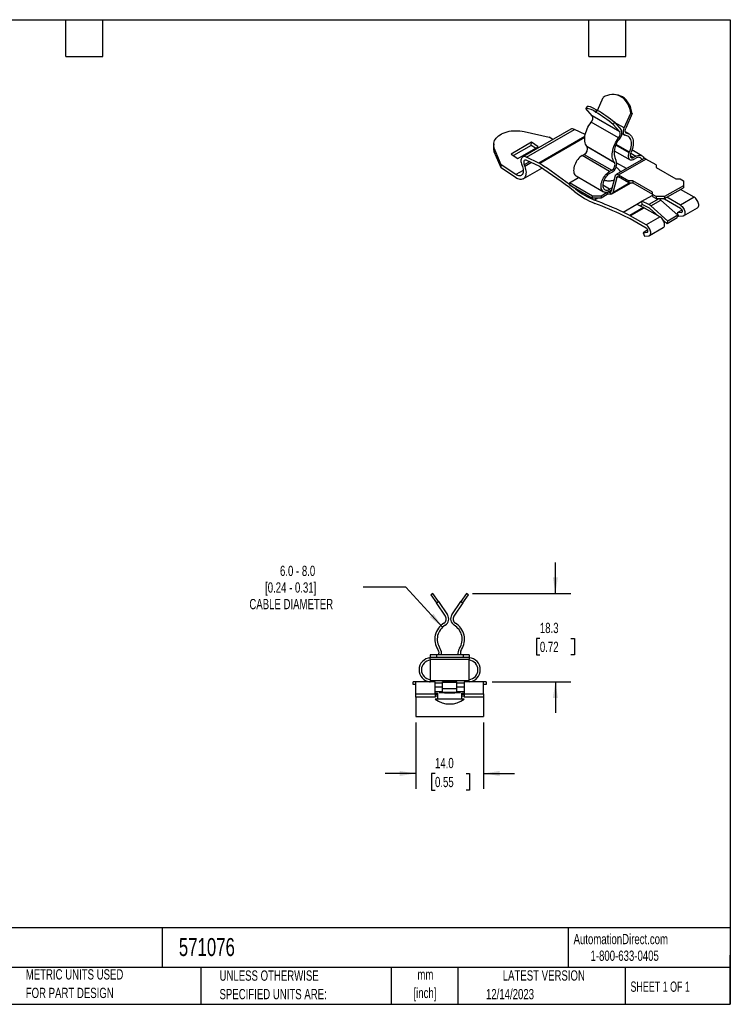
# Model space of a CAD drawing. Header units: millimetres. Extents: x 6 to 273, y 6 to 210.
# Tile 2 of 2: x 126 to 273, y 6 to 210. Entities that reach past the tile are written whole.
import ezdxf

# ---------------------------------------------------------------- set-up
doc = ezdxf.new("R2010")
doc.units = ezdxf.units.MM
doc.layers.add('DIMENSIONS', color=140, linetype='Continuous', lineweight=25)
doc.layers.add('TEXT', color=140, linetype='Continuous', lineweight=25)
doc.styles.add('SLDTEXTSTYLE0', font='TXT', dxfattribs={"width": 0.7})
doc.styles.add('SLDTEXTSTYLE1', font='TXT', dxfattribs={"width": 0.65})
doc.dimstyles.new('SLDDIMSTYLE2', dxfattribs={"dimtxt": 2.158008, "dimasz": 3.302, "dimexe": 0, "dimexo": 0.0625, "dimgap": 0.539502, "dimtad": 0, "dimtih": 1, "dimtoh": 1, "dimrnd": 1e-09, "dimzin": 4, "dimdsep": 46, "dimtxsty": 'SLDTEXTSTYLE0', "dimsah": 1, "dimcen": 0.09, "dimadec": 0, "dimazin": 1, "dimtfac": 1, "dimtmove": 0, "dimatfit": 0, "dimfxl": 0, "dimfrac": 2, "dimtolj": 1, "dimtzin": 12, "dimarcsym": 0})
doc.dimstyles.new('SLDDIMSTYLE3', dxfattribs={"dimtxt": 2.158008, "dimasz": 3.302, "dimexe": 0, "dimexo": 0.0625, "dimgap": 0.539502, "dimtad": 0, "dimtih": 1, "dimtoh": 1, "dimrnd": 1e-09, "dimzin": 12, "dimdsep": 46, "dimtxsty": 'SLDTEXTSTYLE0', "dimsah": 1, "dimcen": 0.09, "dimadec": 0, "dimazin": 3, "dimtfac": 1, "dimtmove": 0, "dimatfit": 0, "dimfxl": 0, "dimfrac": 2, "dimtolj": 1, "dimtzin": 12, "dimarcsym": 0})
doc.dimstyles.new('SLDDIMSTYLE4', dxfattribs={"dimtxt": 2.158008, "dimasz": 3.302, "dimexe": 0, "dimexo": 0.0625, "dimgap": 0.539502, "dimtad": 0, "dimtih": 1, "dimtoh": 1, "dimrnd": 1e-09, "dimzin": 12, "dimdsep": 46, "dimtxsty": 'SLDTEXTSTYLE0', "dimsah": 1, "dimcen": 0, "dimadec": 0, "dimazin": 3, "dimtfac": 1, "dimtofl": 0, "dimtmove": 0, "dimatfit": 3, "dimfxl": 0, "dimfrac": 2, "dimtolj": 1, "dimtzin": 12, "dimarcsym": 0})

# ---------------------------------------------------------------- blocks, each defined once
blk = doc.blocks.new('_D_2')
at = {"layer": 'DIMENSIONS'}
for p, q in [((208.12, 64.48), (208.12, 50.81)), ((222.12, 64.48), (222.12, 50.81)), ((208.12, 53.99), (201.77, 53.99)), ((212.09, 53.99), (211.36, 53.99)), ((211.36, 53.99), (211.36, 50.56)), ((218.5, 53.99), (219.22, 53.99)), ((219.22, 53.99), (219.22, 50.56)), ((222.12, 53.99), (228.47, 53.99)), ((211.36, 50.56), (212.09, 50.56)), ((219.22, 50.56), (218.5, 50.56))]:
    blk.add_line(p, q, dxfattribs=at)
for points in [[(208.12, 53.99), (204.82, 54.5), (204.82, 53.48)], [(222.12, 53.99), (225.42, 53.48), (225.42, 54.5)]]:
    blk.add_solid(points, dxfattribs=at)
at = {"layer": 'DIMENSIONS', "char_height": 2.117, "attachment_point": 1, "style": 'SLDTEXTSTYLE0'}
for s, insert in [('14.0', (212.09, 57.2)), ('0.55', (212.09, 53.29))]:
    blk.add_mtext(s, dxfattribs=dict(at, insert=insert))
blk = doc.blocks.new('_D_3')
at = {"layer": 'DIMENSIONS'}
for p, q in [((236.94, 91.16), (236.94, 97.51)), ((219.84, 91.16), (240.12, 91.16)), ((233.74, 81.87), (233.01, 81.87)), ((233.01, 81.87), (233.01, 78.44)), ((240.15, 81.87), (240.87, 81.87)), ((240.87, 81.87), (240.87, 78.44)), ((233.01, 78.44), (233.74, 78.44)), ((240.87, 78.44), (240.15, 78.44)), ((223.91, 72.88), (240.12, 72.88)), ((236.94, 72.88), (236.94, 66.53))]:
    blk.add_line(p, q, dxfattribs=at)
for points in [[(236.94, 91.16), (237.45, 94.46), (236.43, 94.46)], [(236.94, 72.88), (236.43, 69.58), (237.45, 69.58)]]:
    blk.add_solid(points, dxfattribs=at)
at = {"layer": 'DIMENSIONS', "char_height": 2.117, "attachment_point": 1, "style": 'SLDTEXTSTYLE0'}
for s, insert in [('18.3', (233.74, 85.08)), ('0.72', (233.74, 81.17))]:
    blk.add_mtext(s, dxfattribs=dict(at, insert=insert))
blk = doc.blocks.new('_D_4')
at = {"layer": 'DIMENSIONS'}
for p, q in [((206.05, 92.42), (197.25, 92.42)), ((213.64, 84.18), (206.05, 92.42))]:
    blk.add_line(p, q, dxfattribs=at)
blk.add_solid([(213.64, 84.18), (211.78, 86.95), (211.03, 86.26)], dxfattribs=at)
at = {"layer": 'DIMENSIONS', "attachment_point": 1, "style": 'SLDTEXTSTYLE0'}
for s, insert, char_height in [('6.0 - 8.0', (180.09, 96.86), 2.117), ('[0.24 - 0.31]', (177.01, 93.43), 2.1167), ('CABLE DIAMETER', (173.77, 90), 2.1167)]:
    blk.add_mtext(s, dxfattribs=dict(at, insert=insert, char_height=char_height))

msp = doc.modelspace()

# ---------------------------------------------------------------- linework, layer by layer
for p, q in [((245.649, 190.816), (246.825, 193.508)), ((249.749, 194.001), (249.455, 194.061)), ((250.398, 193.711), (250.49, 193.658)), ((250.398, 193.711), (250.691, 193.653)), ((250.784, 193.599), (250.49, 193.658)), ((250.784, 193.599), (250.691, 193.653)), ((243.525, 191.602), (243.232, 191.205)), ((244.559, 189.699), (243.232, 191.205)), ((250.216, 186.433), (244.559, 189.699)), ((245.223, 190.496), (245.517, 190.893)), ((245.223, 190.496), (245.316, 190.443)), ((245.608, 190.841), (245.316, 190.443)), ((245.608, 190.841), (245.517, 190.893)), ((251.155, 187.203), (252.482, 190.242)), ((252.775, 190.183), (251.448, 187.144)), ((252.482, 190.242), (252.775, 190.183)), ((249.996, 185.151), (244.339, 188.417)), ((248.889, 187.939), (249.182, 188.337)), ((250.216, 186.433), (248.889, 187.939)), ((251.155, 187.203), (249.159, 188.355)), ((249.182, 188.337), (250.509, 186.831)), ((240.098, 186.938), (230.199, 181.223)), ((230.52, 186.462), (235.681, 185.319)), ((230.988, 181.192), (240.887, 186.907)), ((243.038, 185.454), (233.545, 179.974)), ((243.014, 185.23), (233.728, 179.87)), ((236.423, 184.816), (235.681, 185.319)), ((243.107, 185.85), (240.887, 186.907)), ((250.68, 186.075), (251.284, 185.727)), ((252.198, 185.944), (251.347, 186.435)), ((251.429, 186.253), (251.667, 186.116)), ((224.208, 183.9), (224.158, 183.278)), ((224.327, 182.293), (224.376, 182.915)), ((225.781, 179.604), (224.376, 182.915)), ((232, 184.242), (227.793, 181.813)), ((231.951, 183.62), (228.266, 181.492)), ((229.167, 180.881), (233.374, 183.31)), ((231.951, 183.62), (232, 184.242)), ((232.852, 183.009), (231.951, 183.62)), ((233.374, 183.31), (232, 184.242)), ((243.442, 183.44), (249.098, 180.174)), ((243.506, 183.361), (243.442, 183.44)), ((243.506, 183.361), (249.163, 180.096)), ((252.203, 182.072), (249.435, 183.671)), ((252.268, 182.226), (249.504, 183.821)), ((225.732, 178.982), (224.327, 182.293)), ((227.793, 181.813), (229.167, 180.881)), ((233.545, 179.974), (230.988, 181.192)), ((242.47, 181.504), (242.912, 181.759)), ((248.127, 178.238), (242.47, 181.504)), ((242.912, 181.759), (248.569, 178.493)), ((249.073, 182.512), (252.345, 180.623)), ((252.268, 182.226), (252.203, 182.072)), ((252.387, 181.514), (253.095, 181.106)), ((252.48, 181.971), (253.536, 181.361)), ((252.5, 182.022), (252.565, 182.176)), ((254.786, 181.485), (252.748, 182.662)), ((253.536, 181.361), (253.095, 181.106)), ((253.095, 180.698), (253.536, 180.953)), ((225.732, 178.982), (225.781, 179.604)), ((228.725, 176.952), (225.732, 178.982)), ((228.775, 177.574), (225.781, 179.604)), ((229.995, 179.568), (230.124, 179.236)), ((230.298, 176.705), (234.157, 178.932)), ((231.591, 180.249), (230.486, 179.61)), ((230.486, 179.61), (230.614, 179.279)), ((231.977, 180.065), (230.614, 179.279)), ((233.594, 179.295), (231.037, 180.513)), ((249.098, 180.174), (249.163, 180.096)), ((249.46, 180.489), (249.395, 180.567)), ((255.117, 180.842), (249.461, 177.576)), ((251.594, 178.808), (249.63, 179.942)), ((249.96, 177.527), (255.617, 180.793)), ((257.726, 179.575), (255.617, 180.793)), ((257.726, 179.575), (257.726, 179.065)), ((257.726, 179.065), (261.792, 176.718)), ((230.307, 178.458), (228.775, 177.574)), ((239.854, 175.911), (241.738, 176.999)), ((241.22, 177.297), (246.877, 174.032)), ((248.569, 178.493), (248.127, 178.238)), ((248.127, 177.83), (248.569, 178.085)), ((249.277, 177.316), (248.427, 174.142)), ((249.619, 177.013), (248.768, 173.839)), ((249.619, 177.013), (249.869, 177.158)), ((249.96, 177.527), (252.07, 176.309)), ((252.07, 175.901), (249.96, 177.119)), ((244.627, 173.155), (239.854, 175.911)), ((239.854, 175.911), (239.854, 175.503)), ((239.854, 175.503), (244.627, 172.747)), ((240.088, 175.367), (240.793, 174.827)), ((240.793, 174.827), (240.909, 174.894)), ((241.069, 174.613), (240.793, 174.827)), ((248.127, 174.564), (246.713, 175.38)), ((248.127, 174.564), (248.616, 174.846)), ((248.585, 173.579), (252.608, 175.901)), ((252.34, 175.901), (248.768, 173.839)), ((252.953, 176.309), (252.07, 176.309)), ((252.07, 176.309), (252.07, 175.901)), ((252.07, 175.901), (252.953, 175.901)), ((257.019, 173.962), (252.953, 176.309)), ((252.953, 176.309), (252.953, 175.901)), ((252.953, 175.901), (257.019, 173.554)), ((263.383, 175.289), (259.494, 173.044)), ((259.494, 172.635), (263.383, 174.881)), ((261.792, 176.718), (262.676, 176.718)), ((262.676, 176.718), (263.383, 176.309)), ((263.383, 176.309), (263.383, 175.289)), ((263.383, 175.289), (263.383, 174.881)), ((240.975, 174.024), (240.699, 174.237)), ((241.232, 174.707), (241.069, 174.613)), ((246.395, 173.155), (244.627, 173.155)), ((244.627, 172.747), (244.627, 173.155)), ((246.395, 172.747), (244.627, 172.747)), ((245.735, 172.747), (245.014, 172.331)), ((247.65, 173.88), (246.395, 173.155)), ((247.65, 173.472), (246.395, 172.747)), ((246.395, 173.155), (246.395, 172.747)), ((247.65, 173.88), (247.65, 173.472)), ((248.456, 174.251), (247.958, 173.963)), ((248.127, 174.156), (248.486, 174.363)), ((248.333, 174.013), (248.357, 174.027)), ((248.357, 173.534), (248.357, 174.027)), ((254.814, 172.067), (256.9, 173.272)), ((256.9, 173.272), (257.019, 173.341)), ((256.9, 173.272), (257.019, 173.215)), ((257.019, 173.452), (257.019, 173.962)), ((257.726, 173.044), (257.019, 173.452)), ((257.019, 173.452), (257.019, 173.044)), ((257.019, 173.044), (257.726, 172.635)), ((257.726, 173.044), (257.726, 172.635)), ((259.494, 173.044), (257.726, 173.044)), ((259.494, 173.044), (259.494, 172.635)), ((262.758, 171.261), (259.936, 172.89)), ((265.605, 172.904), (262.758, 171.261)), ((265.605, 172.904), (262.782, 174.533)), ((250.907, 169.812), (253.753, 171.455)), ((255.154, 170.788), (252.308, 169.145)), ((252.406, 169.093), (255.252, 170.736)), ((253.753, 171.455), (254.814, 172.067)), ((253.753, 171.455), (255.154, 170.788)), ((254.425, 171.135), (254.863, 171.388)), ((254.863, 171.388), (254.814, 172.067)), ((256.215, 171.4), (254.814, 172.067)), ((256.264, 170.721), (254.863, 171.388)), ((255.252, 170.736), (258.551, 168.832)), ((258.301, 172.605), (256.215, 171.4)), ((256.609, 171.132), (258.695, 172.337)), ((260.144, 167.987), (256.609, 171.132)), ((257.726, 172.635), (259.494, 172.635)), ((258.236, 172.635), (258.301, 172.605)), ((262.23, 169.191), (258.695, 172.337)), ((259.41, 172.538), (259.205, 172.635)), ((262.758, 170.607), (259.46, 172.512)), ((263.408, 169.073), (266.254, 170.716)), ((252.308, 169.145), (250.907, 169.812)), ((252.357, 168.466), (250.956, 169.133)), ((255.705, 167.189), (252.406, 169.093)), ((258.551, 168.832), (255.705, 167.189)), ((258.217, 169.025), (256.461, 170.587)), ((262.23, 169.191), (260.144, 167.987)), ((262.082, 168.646), (262.23, 169.191)), ((263.063, 170.231), (262.088, 169.668)), ((262.935, 169.743), (262.088, 169.668)), ((262.088, 169.668), (262.371, 168.939)), ((263.218, 169.015), (262.371, 168.939)), ((262.935, 169.743), (263.065, 169.818)), ((255.705, 166.536), (252.406, 168.44)), ((256.355, 165.001), (259.201, 166.644)), ((259.996, 167.442), (259.197, 168.153)), ((262.082, 168.646), (259.996, 167.442)), ((259.996, 167.442), (260.144, 167.987)), ((256.01, 166.159), (255.034, 165.596)), ((255.034, 165.596), (255.882, 165.672)), ((255.034, 165.596), (255.317, 164.867)), ((255.317, 164.867), (256.165, 164.943)), ((255.882, 165.672), (256.011, 165.746)), ((211.668, 91.157), (211.253, 90.877)), ((211.253, 90.877), (212.371, 89.219)), ((212.786, 89.499), (211.668, 91.157)), ((212.371, 89.219), (212.786, 89.499)), ((212.786, 89.499), (214.663, 86.716)), ((215.576, 86.716), (217.453, 89.499)), ((218.571, 91.157), (217.453, 89.499)), ((217.453, 89.499), (217.867, 89.219)), ((217.867, 89.219), (218.986, 90.877)), ((218.986, 90.877), (218.571, 91.157)), ((214.248, 86.436), (212.371, 89.219)), ((217.867, 89.219), (215.99, 86.436)), ((212.668, 79.561), (212.759, 79.42)), ((213.18, 79.691), (213.088, 79.833)), ((217.151, 79.833), (217.059, 79.691)), ((217.479, 79.42), (217.571, 79.561)), ((211.119, 78.477), (211.119, 77.977)), ((212.369, 78.477), (211.119, 78.477)), ((211.119, 77.977), (212.369, 77.977)), ((211.119, 77.607), (211.119, 77.977)), ((211.119, 77.607), (219.119, 77.607)), ((211.119, 77.607), (211.119, 73.118)), ((212.369, 78.477), (212.369, 77.977)), ((217.869, 78.477), (212.369, 78.477)), ((212.369, 77.977), (217.869, 77.977)), ((217.869, 78.477), (217.869, 77.977)), ((219.119, 78.477), (217.869, 78.477)), ((217.869, 77.977), (219.119, 77.977)), ((219.119, 78.477), (219.119, 77.977)), ((219.119, 77.977), (219.119, 77.607)), ((219.119, 73.118), (219.119, 77.607)), ((207.594, 72.377), (207.594, 72.877)), ((208.119, 72.877), (207.594, 72.877)), ((208.119, 72.377), (207.594, 72.377)), ((212.144, 72.877), (208.119, 72.877)), ((208.119, 70.451), (208.119, 72.877)), ((219.119, 73.118), (211.119, 73.118)), ((211.119, 73.118), (211.119, 72.874)), ((212.144, 70.451), (212.144, 72.877)), ((212.144, 72.698), (213.644, 72.698)), ((212.144, 71.901), (213.644, 71.901)), ((216.594, 72.877), (213.644, 72.877)), ((213.644, 72.822), (213.644, 72.877)), ((213.644, 71.469), (213.644, 72.822)), ((213.644, 72.822), (216.594, 72.822)), ((213.644, 70.697), (213.644, 71.469)), ((216.594, 71.469), (213.644, 71.469)), ((216.594, 72.822), (216.594, 72.877)), ((216.594, 71.469), (216.594, 72.822)), ((216.594, 72.698), (218.094, 72.698)), ((216.594, 71.901), (218.094, 71.901)), ((216.594, 70.697), (216.594, 71.469)), ((218.094, 72.877), (218.094, 70.451)), ((222.119, 72.877), (218.094, 72.877)), ((219.119, 72.874), (219.119, 73.118)), ((222.119, 70.451), (222.119, 72.877)), ((222.644, 72.877), (222.119, 72.877)), ((222.644, 72.377), (222.119, 72.377)), ((222.644, 72.877), (222.644, 72.377)), ((208.119, 70.451), (212.144, 70.451)), ((208.119, 69.759), (208.119, 70.451)), ((212.144, 69.759), (208.119, 69.759)), ((208.119, 69.759), (208.119, 65.748)), ((213.644, 70.828), (212.144, 70.828)), ((212.144, 70.587), (212.619, 70.587)), ((212.144, 70.451), (212.144, 69.759)), ((212.619, 70.26), (212.144, 70.26)), ((212.619, 69.944), (212.144, 69.944)), ((212.619, 70.587), (212.619, 69.327)), ((215.119, 70.627), (212.92, 70.627)), ((216.594, 70.697), (213.644, 70.697)), ((217.319, 70.627), (215.119, 70.627)), ((218.094, 70.828), (216.594, 70.828)), ((217.619, 70.587), (218.094, 70.587)), ((217.619, 69.327), (217.619, 70.587)), ((218.094, 70.26), (217.619, 70.26)), ((218.094, 69.944), (217.619, 69.944)), ((218.094, 70.451), (222.119, 70.451)), ((218.094, 70.451), (218.094, 69.759)), ((222.119, 69.759), (218.094, 69.759)), ((222.119, 70.451), (222.119, 69.759)), ((222.119, 69.759), (222.119, 65.748)), ((208.119, 65.748), (222.119, 65.748))]:
    msp.add_line(p, q)
at = {"flags": 128}
for points in [[(243.442, 183.44), (243.295, 183.651), (243.177, 183.894), (243.088, 184.168), (243.03, 184.467), (243.003, 184.791), (243.007, 185.134), (243.043, 185.492), (243.109, 185.862), (243.206, 186.239), (243.333, 186.62), (243.486, 186.999), (243.666, 187.372), (243.87, 187.736), (244.095, 188.086), (244.339, 188.417)], [(251.49, 185.66), (251.335, 185.701), (251.203, 185.785), (251.098, 185.909), (251.024, 186.07), (250.982, 186.261), (250.975, 186.478), (251.002, 186.712), (251.062, 186.956), (251.155, 187.203)], [(251.667, 186.116), (251.553, 186.15), (251.459, 186.219), (251.388, 186.321), (251.343, 186.452), (251.327, 186.607), (251.339, 186.778), (251.38, 186.96), (251.448, 187.144)], [(224.376, 182.915), (224.277, 183.2), (224.219, 183.487), (224.202, 183.774), (224.227, 184.059), (224.294, 184.34), (224.401, 184.613), (224.549, 184.877), (224.736, 185.13), (224.96, 185.369), (225.219, 185.593), (225.512, 185.799), (225.836, 185.985), (226.187, 186.151), (226.564, 186.295), (226.963, 186.416), (227.38, 186.512), (227.813, 186.583), (228.257, 186.628), (228.709, 186.647), (229.165, 186.64), (229.622, 186.606), (230.074, 186.547), (230.52, 186.462)], [(249.098, 180.174), (248.952, 180.385), (248.834, 180.629), (248.745, 180.902), (248.687, 181.202), (248.66, 181.525), (248.664, 181.868), (248.7, 182.226), (248.766, 182.596), (248.863, 182.974), (248.989, 183.354), (249.143, 183.733), (249.323, 184.107), (249.527, 184.47), (249.752, 184.82), (249.996, 185.151)], [(252.268, 182.226), (252.404, 182.58), (252.511, 182.934), (252.589, 183.284), (252.637, 183.624), (252.653, 183.95), (252.637, 184.258), (252.591, 184.544), (252.513, 184.804), (252.407, 185.035), (252.272, 185.234), (252.11, 185.397), (251.924, 185.524), (251.717, 185.612), (251.49, 185.66)], [(251.667, 186.116), (251.912, 186.067), (252.137, 185.977), (252.34, 185.849), (252.52, 185.683), (252.674, 185.481), (252.8, 185.246), (252.897, 184.981), (252.964, 184.688), (253, 184.371), (253.004, 184.033), (252.977, 183.679), (252.919, 183.311), (252.83, 182.936), (252.712, 182.555), (252.565, 182.176)], [(230.988, 181.192), (230.794, 181.267), (230.608, 181.303), (230.433, 181.301), (230.274, 181.26), (230.135, 181.18), (230.019, 181.065), (229.928, 180.917), (229.865, 180.739), (229.832, 180.535), (229.828, 180.31), (229.855, 180.071), (229.911, 179.821), (229.995, 179.568)], [(242.47, 181.504), (242.24, 181.353), (242.013, 181.17), (241.794, 180.958), (241.586, 180.72), (241.394, 180.461), (241.22, 180.184), (241.068, 179.896), (240.939, 179.599), (240.837, 179.301), (240.763, 179.005), (240.718, 178.717), (240.702, 178.442), (240.718, 178.184), (240.763, 177.948), (240.837, 177.739), (240.939, 177.558), (241.068, 177.41), (241.22, 177.297), (241.22, 177.297)], [(249.044, 182.331), (249.069, 182.389), (249.11, 182.491)], [(253.095, 180.698), (252.92, 180.614), (252.751, 180.565), (252.591, 180.554), (252.444, 180.579), (252.316, 180.641), (252.208, 180.738), (252.124, 180.867), (252.067, 181.025), (252.038, 181.207), (252.037, 181.408), (252.065, 181.623), (252.121, 181.847), (252.203, 182.072)], [(252.5, 182.022), (252.432, 181.827), (252.395, 181.636), (252.389, 181.458), (252.416, 181.302), (252.474, 181.173), (252.56, 181.08), (252.67, 181.024), (252.801, 181.01), (252.944, 181.038), (253.095, 181.106)], [(253.536, 181.361), (253.767, 181.477), (253.994, 181.556), (254.213, 181.596), (254.42, 181.598), (254.613, 181.56), (254.786, 181.485), (254.939, 181.372), (255.067, 181.224), (255.17, 181.044), (255.23, 180.883)], [(230.614, 179.279), (230.721, 178.969), (230.801, 178.662), (230.853, 178.362), (230.876, 178.073), (230.871, 177.8), (230.836, 177.546), (230.774, 177.315), (230.683, 177.111), (230.567, 176.936), (230.426, 176.794), (230.263, 176.685), (230.079, 176.613), (229.879, 176.577), (229.664, 176.579), (229.438, 176.618), (229.203, 176.694), (228.965, 176.806), (228.725, 176.952)], [(230.124, 179.236), (230.213, 178.971), (230.274, 178.709), (230.307, 178.456), (230.31, 178.218), (230.283, 177.998), (230.226, 177.803), (230.142, 177.635), (230.032, 177.499), (229.897, 177.397), (229.742, 177.332), (229.569, 177.305), (229.381, 177.316), (229.184, 177.365), (228.98, 177.452), (228.775, 177.574)], [(231.037, 180.513), (230.883, 180.566), (230.739, 180.575), (230.614, 180.538), (230.512, 180.458), (230.439, 180.339), (230.399, 180.187), (230.394, 180.009), (230.423, 179.813), (230.486, 179.61)], [(248.127, 174.156), (247.896, 174.04), (247.67, 173.961), (247.451, 173.92), (247.243, 173.919), (247.051, 173.956), (246.877, 174.032), (246.725, 174.145), (246.596, 174.292), (246.494, 174.473), (246.42, 174.683), (246.374, 174.919), (246.359, 175.176), (246.374, 175.452), (246.42, 175.74), (246.494, 176.035), (246.596, 176.334), (246.725, 176.63), (246.877, 176.919), (247.051, 177.195), (247.243, 177.455), (247.451, 177.692), (247.67, 177.905), (247.896, 178.088), (248.127, 178.238)], [(248.127, 177.83), (247.926, 177.697), (247.729, 177.534), (247.54, 177.343), (247.363, 177.129), (247.201, 176.896), (247.058, 176.649), (246.937, 176.393), (246.841, 176.133), (246.77, 175.874), (246.727, 175.621), (246.713, 175.381), (246.727, 175.156), (246.77, 174.953), (246.841, 174.776), (246.937, 174.627), (247.058, 174.51), (247.201, 174.428), (247.363, 174.382), (247.54, 174.372), (247.729, 174.4), (247.926, 174.464), (248.127, 174.564)], [(249.277, 177.316), (249.316, 177.419), (249.373, 177.503), (249.444, 177.567), (249.53, 177.607), (249.627, 177.623), (249.733, 177.615), (249.845, 177.583), (249.96, 177.527)], [(249.619, 177.013), (249.638, 177.065), (249.667, 177.107), (249.702, 177.138), (249.745, 177.159), (249.794, 177.167), (249.847, 177.163), (249.903, 177.146), (249.96, 177.119)], [(266.254, 170.716), (266.323, 170.765), (266.417, 170.877), (266.483, 171.022), (266.518, 171.196), (266.521, 171.392), (266.492, 171.604), (266.433, 171.825), (266.344, 172.046), (266.23, 172.259), (266.094, 172.459), (265.94, 172.636), (265.775, 172.787), (265.605, 172.904)], [(262.758, 171.261), (262.929, 171.144), (263.094, 170.993), (263.247, 170.816), (263.384, 170.616), (263.498, 170.403), (263.587, 170.182), (263.646, 169.961), (263.675, 169.749), (263.672, 169.553), (263.637, 169.379), (263.571, 169.234), (263.477, 169.122), (263.358, 169.048), (263.218, 169.015)], [(259.201, 166.644), (259.27, 166.694), (259.364, 166.805), (259.43, 166.95), (259.465, 167.124), (259.468, 167.321), (259.439, 167.533), (259.379, 167.753), (259.291, 167.974), (259.176, 168.188), (259.04, 168.387), (258.887, 168.565), (258.722, 168.715), (258.551, 168.832)], [(262.758, 170.607), (262.86, 170.532), (262.953, 170.428), (263.029, 170.305), (263.083, 170.173), (263.11, 170.044), (263.107, 169.927), (263.074, 169.834), (263.016, 169.77), (262.935, 169.743)], [(256.165, 164.943), (256.305, 164.977), (256.424, 165.051), (256.518, 165.162), (256.583, 165.307), (256.618, 165.481), (256.622, 165.677), (256.593, 165.889), (256.533, 166.11), (256.445, 166.331), (256.33, 166.545), (256.194, 166.744), (256.041, 166.922), (255.876, 167.072), (255.705, 167.189)], [(255.882, 165.672), (255.962, 165.699), (256.021, 165.762), (256.053, 165.855), (256.056, 165.972), (256.03, 166.102), (255.976, 166.233), (255.899, 166.356), (255.806, 166.46), (255.705, 166.536)]]:
    msp.add_lwpolyline(points, dxfattribs=at)
for centre, radius, start, end in [((248.778, 190.695), 3.424, 61.7535, 124.76807), ((248.015, 189.927), 4.478, 4.03926, 56.45239), ((243.28, 188.189), 3.017, 49.89449, 90.91661), ((243.542, 189.213), 1.127, 315.05085, 25.49965), ((230.492, 165.485), 29.028, 50.67366, 59.29242), ((240.464, 186.197), 0.826, 59.23863, 116.30923), ((249.199, 185.948), 1.127, 315.05085, 25.49965), ((248.962, 186.105), 1.708, 315.17728, 25.12129), ((226.231, 183.126), 2.079, 175.80577, 203.62936), ((242.322, 182.889), 1.275, 297.58412, 21.73031), ((252.925, 182.17), 3.876, 135.20789, 204.42311), ((254.088, 180.305), 0.851, 26.66743, 130.41243), ((255.325, 180.393), 0.495, 53.84992, 114.83963), ((232.898, 178.628), 1.493, 56.24451, 64.36071), ((233.27, 178.62), 0.749, 56.09554, 64.35445), ((172.654, 86.317), 111.176, 52.26266, 56.70302), ((172.565, 86.73), 111.426, 52.85136, 56.70773), ((247.656, 179.791), 1.935, 298.1711, 21.14333), ((247.979, 179.624), 1.275, 297.58412, 21.73031), ((251.257, 187.031), 16.58, 231.67593, 248.23625), ((250.885, 187.032), 15.829, 231.67643, 248.22994), ((247.982, 173.264), 0.7, 91.91084, 118.32493), ((247.982, 172.856), 0.7, 91.91084, 118.32493), ((248.215, 174.192), 0.217, 310.64273, 346.86838), ((248.399, 173.908), 0.376, 263.54395, 349.54509), ((217.549, 99.939), 77.428, 64.47972, 69.22351), ((217.864, 99.815), 76.812, 64.47969, 69.22467), ((254.546, 169.515), 1.41, 59.95232, 64.48095), ((255.463, 169.871), 1.704, 47.75527, 63.83256), ((255.888, 169.957), 0.852, 47.75527, 63.83256), ((257.549, 171.075), 1.704, 47.75527, 63.83256), ((259.107, 171.901), 0.705, 59.95232, 64.48095), ((251.7, 167.872), 1.41, 59.95232, 64.48095), ((252.053, 167.829), 0.705, 59.95232, 64.48095), ((213.419, 85.877), 1, 301.22587, 33.99978), ((213.419, 85.877), 1.5, 300.87346, 33.99993), ((216.819, 85.877), 1.5, 146.00007, 239.12654), ((216.819, 85.877), 1, 146.00022, 238.77413), ((215.946, 81.677), 3.901, 120.97465, 212.84287), ((215.946, 81.677), 3.401, 121.09314, 212.84287), ((214.293, 81.677), 3.401, 327.15713, 58.90686), ((214.293, 81.677), 3.901, 327.15713, 59.02535), ((211.919, 78.877), 1, 336.42182, 32.84287), ((211.919, 78.877), 1.5, 344.53399, 32.84287), ((218.319, 78.877), 1.5, 147.15713, 195.46601), ((218.319, 78.877), 1, 147.15713, 203.57818), ((211.294, 75.377), 2.5, 94.01399, 264.58701), ((211.294, 75.377), 2, 95.0198, 264.9802), ((218.944, 75.377), 2.5, 275.89486, 85.98601), ((218.944, 75.377), 2, 275.0198, 84.9802), ((215.119, 73.327), 5, 233.2161, 306.84708)]:
    msp.add_arc(centre, radius, start, end)
for centre, major_axis, ratio, start_param, end_param in [((248.76, 189.1), (0.988, 4.901), 0.8014856, 6.0328733, 6.283182), ((248.76, 189.1), (0.988, 4.901), 0.8014856, 5.0924437, 6.0066045), ((247.539, 188.624), (4.024, -2.967), 0.1558568, 2.2079495, 3.1223856), ((247.539, 188.624), (4.024, -2.967), 0.1558568, 1.2677952, 2.1822313)]:
    msp.add_ellipse(centre, major_axis=major_axis, ratio=ratio, start_param=start_param, end_param=end_param)
for points, knots in [([(250.315, 178.305), (250.31, 178.313), (250.249, 178.409), (250.105, 178.576), (249.881, 178.799), (249.654, 178.981), (249.495, 179.075), (249.428, 179.114)], [0, 0, 0, 0, 0.0227393, 0.2824408, 0.5436926, 0.8062576, 1, 1, 1, 1]), ([(250.412, 178.126), (250.4, 178.16), (250.378, 178.222), (250.331, 178.278), (250.311, 178.302)], [0, 0, 0, 0, 0.5690093, 1, 1, 1, 1]), ([(246.973, 176.447), (247.075, 176.421), (247.308, 176.363), (247.696, 176.32), (248.12, 176.309), (248.536, 176.343), (248.85, 176.392), (249.009, 176.44), (249.046, 176.451)], [0, 0, 0, 0, 0.1553922, 0.3549747, 0.5489324, 0.7485149, 0.9424726, 1, 1, 1, 1]), ([(247.958, 173.963), (248.026, 173.967), (248.095, 173.967), (248.217, 173.975), (248.271, 173.983), (248.312, 174)], [0, 0, 0, 0, 0.5, 0.5, 1, 1, 1, 1]), ([(248.357, 173.534), (248.308, 173.539), (248.246, 173.546), (248.109, 173.556), (248.033, 173.559), (247.958, 173.555)], [0, 0, 0, 0, 0.5, 0.5, 1, 1, 1, 1]), ([(210.94, 72.877), (211.003, 72.877), (211.052, 72.886), (211.11, 72.944), (211.119, 72.994), (211.119, 73.057)], [0, 0, 0, 0, 0.5, 0.5, 1, 1, 1, 1]), ([(219.299, 72.877), (219.236, 72.877), (219.187, 72.886), (219.129, 72.944), (219.119, 72.994), (219.119, 73.057)], [0, 0, 0, 0, 0.5, 0.5, 1, 1, 1, 1]), ([(218.117, 69.327), (218.11, 69.327), (218.097, 69.327), (217.973, 69.327), (217.771, 69.327), (217.493, 69.327), (217.147, 69.327), (216.745, 69.327), (216.295, 69.327), (215.813, 69.327), (215.31, 69.327), (214.803, 69.327), (214.304, 69.327), (213.828, 69.327), (213.39, 69.327), (212.999, 69.327), (212.67, 69.327), (212.409, 69.327), (212.229, 69.327), (212.129, 69.327), (212.129, 69.327), (212.129, 69.327)], [0, 0, 0, 0, 0.050224, 0.1039226, 0.1576211, 0.2113197, 0.2650182, 0.3187168, 0.3724153, 0.4261139, 0.4798125, 0.533511, 0.5872096, 0.6409081, 0.6946067, 0.7483052, 0.8020038, 0.8557023, 0.9094009, 0.9630994, 1, 1, 1, 1]), ([(214.03, 70.627), (214.099, 70.632), (214.245, 70.641), (214.513, 70.654), (214.81, 70.662), (215.12, 70.665), (215.43, 70.662), (215.727, 70.654), (215.995, 70.641), (216.14, 70.632), (216.209, 70.627)], [0, 0, 0, 0, 0.1169409, 0.245555, 0.3733728, 0.5002397, 0.6277743, 0.7550357, 0.8837964, 1, 1, 1, 1])]:
    msp.add_open_spline(points, degree=3, knots=knots)
at = {"layer": 'TEXT'}
for p, q in [((6.35, 209.55), (273.05, 209.55)), ((135.89, 201.93), (135.89, 209.55)), ((143.51, 201.93), (143.51, 209.55)), ((243.84, 201.93), (243.84, 209.55)), ((251.46, 201.93), (251.46, 209.55)), ((273.05, 209.55), (273.05, 6.35)), ((135.89, 201.93), (143.51, 201.93)), ((243.84, 201.93), (251.46, 201.93)), ((273.05, 22.126), (6.35, 22.126)), ((155.759, 22.126), (155.759, 13.97)), ((239.575, 22.126), (239.575, 13.97)), ((273.05, 6.35), (273.05, 16.51)), ((273.05, 13.97), (6.35, 13.97)), ((163.78, 13.97), (163.78, 6.35)), ((203.024, 13.97), (203.024, 6.35)), ((216.812, 13.97), (216.812, 6.35)), ((251.349, 13.97), (251.349, 6.35)), ((6.35, 6.35), (273.05, 6.35))]:
    msp.add_line(p, q, dxfattribs=at)

# ---------------------------------------------------------------- texts
for s, insert, char_height, attachment_point, style in [('AutomationDirect.com', (240.695, 20.877), 2.11667, 1, 'SLDTEXTSTYLE0'), ('571076', (159.208, 20.019), 3.7042, 1, 'SLDTEXTSTYLE0'), ('1-800-633-0405', (244.192, 17.437), 2.11667, 1, 'SLDTEXTSTYLE0'), ('METRIC UNITS USED', (127.604, 13.583), 2.11667, 1, 'SLDTEXTSTYLE0'), ('UNLESS OTHERWISE', (167.608, 13.334), 2.11667, 1, 'SLDTEXTSTYLE0'), ('mm', (210.099, 13.574), 2.1167, 2, 'SLDTEXTSTYLE0'), ('LATEST VERSION', (234.552, 13.364), 2.11667, 2, 'SLDTEXTSTYLE0'), ('SHEET 1 OF 1', (252.441, 11.051), 2.11667, 1, 'SLDTEXTSTYLE1'), ('FOR PART DESIGN', (127.604, 9.76), 2.11667, 1, 'SLDTEXTSTYLE0'), ('SPECIFIED UNITS ARE:', (167.608, 9.512), 2.11667, 1, 'SLDTEXTSTYLE0'), ('[inch]', (210.015, 9.752), 2.1167, 2, 'SLDTEXTSTYLE0'), ('12/14/2023', (222.613, 9.513), 2.1167, 1, 'SLDTEXTSTYLE0')]:
    msp.add_mtext(s, dxfattribs=dict(at, insert=insert, char_height=char_height, attachment_point=attachment_point, style=style))

# ---------------------------------------------------------------- dimensions: what is measured, and where the dimension line sits
at = {"layer": 'DIMENSIONS'}
dim = msp.add_radius_dim(center=(215.946, 81.677), mpoint=(213.64, 84.178), text='6.0 - 8.0\\P[0.24 - 0.31]\\PCABLE DIAMETER', dimstyle='SLDDIMSTYLE4', dxfattribs=at)
dim.commit()
dim.dimension.update_dxf_attribs({"geometry": '_D_4', "text_midpoint": (186.339, 92.416), "dimtype": 164})
dim = msp.add_linear_dim(base=(236.942, 91.157), p1=(222.644, 72.877), p2=(218.571, 91.157), angle=90, dimstyle='SLDDIMSTYLE3', dxfattribs=at)
dim.commit()
dim.dimension.update_dxf_attribs({"geometry": '_D_3', "text_midpoint": (236.942, 81.867), "dimtype": 160})
dim = msp.add_linear_dim(base=(222.119, 53.989), p1=(208.119, 65.748), p2=(222.119, 65.748), dimstyle='SLDDIMSTYLE2', dxfattribs=at)
dim.commit()
dim.dimension.update_dxf_attribs({"geometry": '_D_2', "text_midpoint": (215.294, 53.989), "dimtype": 160})

doc.saveas('drawing.dxf')
